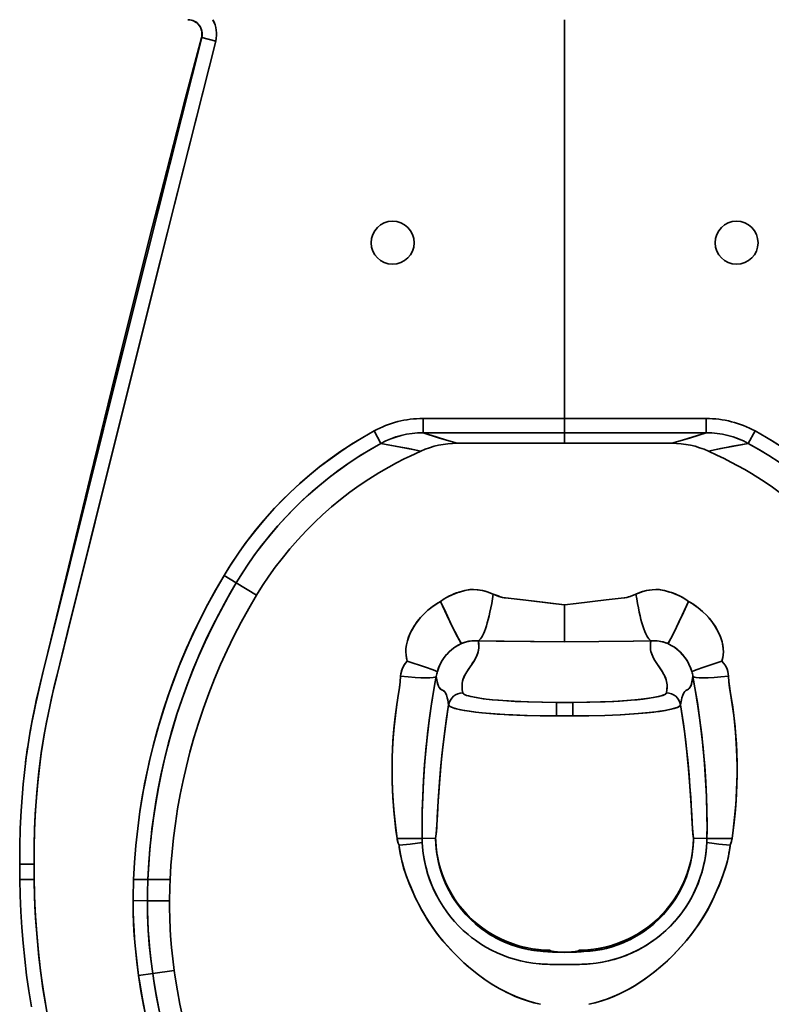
# Model space of a CAD drawing. Extents: x 404 to 1957, y -68 to 2504.
# Tile 2 of 8: x 404 to 667, y 250 to 594. Entities that reach past the tile are written whole.
import ezdxf

# ---------------------------------------------------------------- set-up
doc = ezdxf.new("R2010")
doc.units = 0

msp = doc.modelspace()

# ---------------------------------------------------------------- linework, layer by layer
at = {"color": 7, "lineweight": 35}
for p, q in [((594.5, 593.58), (594.5, 454.45)), ((594.5, 454.45), (594.5, 593.58)), ((594.5, 454.45), (545.1, 454.45)), ((594.5, 454.45), (545.1, 454.45)), ((643.9, 454.45), (594.5, 454.45)), ((594.5, 454.45), (643.9, 454.45)), ((594.5, 449.45), (545.1, 449.45)), ((594.5, 449.45), (545.1, 449.45)), ((594.5, 449.45), (643.9, 449.45)), ((594.5, 449.45), (643.9, 449.45)), ((594.5, 445.8), (557.06, 445.8)), ((631.94, 445.8), (594.5, 445.8))]:
    msp.add_line(p, q, dxfattribs=at)
at = {"color": 7, "lineweight": 35, "ltscale": 0.003043}
msp.add_line((467.82, 587.29), (467.92, 587.35), dxfattribs=at)
at = {"color": 7, "lineweight": 35, "ltscale": 0.125}
for p, q in [((467.92, 587.35), (472.77, 586.12)), ((404.39, 299), (409.39, 299)), ((404.44, 293.58), (409.44, 293.66)), ((404.44, 293.58), (409.44, 293.66))]:
    msp.add_line(p, q, dxfattribs=at)
at = {"color": 7, "lineweight": 35, "ltscale": 0.124999}
msp.add_line((467.92, 587.35), (472.77, 586.12), dxfattribs=at)
at = {"color": 7, "lineweight": 35, "ltscale": 0.124829}
for p, q in [((545.1, 449.45), (545.1, 454.45)), ((545.1, 449.45), (545.1, 454.45)), ((643.9, 449.45), (643.9, 454.45)), ((643.9, 449.45), (643.9, 454.45))]:
    msp.add_line(p, q, dxfattribs=at)
at = {"color": 7, "lineweight": 35, "ltscale": 0.124828}
for p, q in [((594.5, 454.45), (594.5, 449.45)), ((594.5, 449.45), (594.5, 454.45))]:
    msp.add_line(p, q, dxfattribs=at)
at = {"color": 7, "lineweight": 35, "ltscale": 0.124068}
for p, q in [((530.42, 445.74), (528.03, 450.1)), ((658.58, 445.74), (660.97, 450.1)), ((479.93, 397.1), (475.67, 399.65)), ((479.93, 397.1), (475.67, 399.65))]:
    msp.add_line(p, q, dxfattribs=at)
at = {"color": 7, "lineweight": 35, "ltscale": 0.124069}
for p, q in [((530.42, 445.74), (528.03, 450.1)), ((658.58, 445.74), (660.97, 450.1)), ((448.94, 286.21), (443.98, 286.25)), ((448.94, 286.21), (443.98, 286.25))]:
    msp.add_line(p, q, dxfattribs=at)
at = {"color": 7, "lineweight": 35, "ltscale": 0.091228}
msp.add_line((594.5, 445.8), (594.5, 449.45), dxfattribs=at)
msp.add_line((594.5, 445.8), (594.5, 449.45), dxfattribs=at)
at = {"color": 7, "lineweight": 35, "ltscale": 0.207613}
msp.add_line((487.06, 392.84), (479.93, 397.1), dxfattribs=at)
msp.add_line((487.06, 392.84), (479.93, 397.1), dxfattribs=at)
at = {"color": 7, "lineweight": 35, "ltscale": 0.323199}
for p, q in [((594.5, 376.51), (594.5, 389.43)), ((594.5, 389.43), (594.5, 376.51))]:
    msp.add_line(p, q, dxfattribs=at)
at = {"color": 7, "lineweight": 35, "ltscale": 0.03549}
for p, q in [((594.5, 378.12), (594.5, 379.54)), ((594.5, 379.54), (594.5, 378.12))]:
    msp.add_line(p, q, dxfattribs=at)
at = {"color": 7, "lineweight": 35, "ltscale": 0.01329}
for p, q in [((594.5, 376.51), (594.5, 377.04)), ((594.5, 377.04), (594.5, 376.51))]:
    msp.add_line(p, q, dxfattribs=at)
at = {"color": 7, "lineweight": 35, "ltscale": 0.071838}
for p, q in [((594.5, 355.39), (591.63, 355.39)), ((591.63, 355.39), (594.5, 355.39)), ((597.37, 355.39), (594.5, 355.39)), ((594.5, 355.39), (597.37, 355.39)), ((591.63, 350.72), (594.5, 350.72)), ((594.5, 350.72), (591.63, 350.72)), ((594.5, 350.72), (597.37, 350.72)), ((597.37, 350.72), (594.5, 350.72))]:
    msp.add_line(p, q, dxfattribs=at)
at = {"color": 7, "lineweight": 35, "ltscale": 0.11692}
for p, q in [((591.63, 355.39), (591.63, 350.72)), ((591.63, 350.72), (591.63, 355.39)), ((597.37, 355.39), (597.37, 350.72)), ((597.37, 355.39), (597.37, 350.72))]:
    msp.add_line(p, q, dxfattribs=at)
at = {"color": 7, "lineweight": 35, "ltscale": 0.117403}
for p, q in [((549.51, 308.01), (544.82, 307.95)), ((549.51, 308.01), (544.82, 307.95)), ((639.49, 308.01), (644.18, 307.95)), ((639.49, 308.01), (644.18, 307.95))]:
    msp.add_line(p, q, dxfattribs=at)
at = {"color": 7, "lineweight": 35, "ltscale": 0.124985}
msp.add_line((404.39, 299), (409.39, 299), dxfattribs=at)
at = {"color": 7, "lineweight": 35, "ltscale": 0.124166}
for p, q in [((444.14, 293.58), (449.11, 293.58)), ((449.11, 293.58), (444.14, 293.58))]:
    msp.add_line(p, q, dxfattribs=at)
at = {"color": 7, "lineweight": 35, "ltscale": 0.194301}
for p, q in [((449.11, 293.58), (456.88, 293.58)), ((456.88, 293.58), (449.11, 293.58))]:
    msp.add_line(p, q, dxfattribs=at)
at = {"color": 7, "lineweight": 35, "ltscale": 0.19313}
msp.add_line((456.66, 286.15), (448.94, 286.21), dxfattribs=at)
msp.add_line((456.66, 286.15), (448.94, 286.21), dxfattribs=at)
at = {"color": 7, "lineweight": 35, "ltscale": 0.189906}
msp.add_line((458.32, 261.9), (450.8, 260.79), dxfattribs=at)
msp.add_line((458.32, 261.9), (450.8, 260.79), dxfattribs=at)
at = {"color": 7, "lineweight": 35, "ltscale": 0.124112}
msp.add_line((450.8, 260.79), (445.89, 260.07), dxfattribs=at)
msp.add_line((450.8, 260.79), (445.89, 260.07), dxfattribs=at)
at = {"color": 7, "lineweight": 35}
for points in [[(467.92, 587.35), (464.9, 575.4), (448.61, 510.75), (432.37, 445.86), (416.16, 380.68), (413.04, 368.12), (411.96, 363.73), (410.68, 358.28), (409.79, 354.2), (408.75, 349.05), (407.82, 343.89)], [(408.63, 348.41), (409.38, 352.22), (410.18, 356.01), (411.06, 359.95), (411.99, 363.84), (413.95, 371.79), (416.15, 380.65), (433.58, 450.72), (451.05, 520.45), (467.92, 587.35)], [(408.63, 348.39), (409.87, 354.59), (411.24, 360.76), (412.2, 364.8), (414.17, 372.85), (417.19, 385.22), (428.99, 433.83), (437.85, 470.02), (443.81, 494.07), (449.7, 517.52), (455.67, 540.91), (461.7, 564.15), (467.82, 587.29)], [(409.39, 299), (409.44, 305.24), (409.61, 311.48), (409.91, 317.72), (410.35, 323.95), (410.69, 327.65), (411.08, 331.34), (411.53, 334.96), (412.04, 338.57), (412.83, 343.53), (413.73, 348.47), (414.73, 353.4), (415.62, 357.45), (416.61, 361.68), (418.39, 368.91), (420.99, 379.41), (437.25, 444.77), (453.53, 509.84), (472.77, 586.12)], [(409.39, 299), (409.43, 304.81), (409.58, 310.63), (409.84, 316.45), (410.22, 322.25), (410.67, 327.45), (411.24, 332.63), (411.88, 337.52), (412.43, 341.13), (413.04, 344.73), (413.71, 348.36), (414.97, 354.51), (416.46, 361.03), (418.34, 368.73), (421.17, 380.15), (440.33, 457.12), (459.53, 533.7), (472.77, 586.12)], [(528.03, 450.1), (524.1, 447.86), (520.24, 445.5), (516.46, 443), (512.76, 440.39), (509.16, 437.66), (505.64, 434.81), (502.22, 431.84), (498.89, 428.77), (495.67, 425.59), (492.56, 422.31), (489.56, 418.92), (486.66, 415.44), (483.88, 411.87), (481.22, 408.21), (479.3, 405.4), (477.45, 402.55), (475.67, 399.65)], [(528.03, 450.1), (524.07, 447.84), (520.19, 445.46), (516.38, 442.95), (512.66, 440.31), (509.03, 437.56), (505.49, 434.68), (502.05, 431.69), (498.71, 428.59), (495.97, 425.89), (493.31, 423.12), (490.73, 420.27), (488.23, 417.35), (485.81, 414.37), (483.1, 410.81), (480.5, 407.17), (478.03, 403.45), (475.67, 399.65)], [(660.97, 450.1), (664.93, 447.84), (668.81, 445.46), (672.62, 442.95), (676.34, 440.31), (679.97, 437.56), (683.51, 434.68), (686.95, 431.69), (690.29, 428.59), (693.03, 425.89), (695.69, 423.12), (698.27, 420.27), (700.77, 417.35), (703.19, 414.37), (705.9, 410.81), (708.5, 407.17), (710.97, 403.45), (713.33, 399.65)], [(557.06, 445.8), (553.31, 446.9), (549.69, 447.99), (545.1, 449.45)], [(557.06, 445.8), (550.89, 447.63), (545.1, 449.45)], [(631.94, 445.8), (635.69, 446.9), (639.31, 447.99), (643.9, 449.45)], [(643.9, 449.45), (638.11, 447.63), (631.94, 445.8)], [(530.42, 445.74), (526.77, 443.68), (523.2, 441.49), (519.69, 439.2), (516.26, 436.8), (512.91, 434.29), (509.63, 431.68), (506.44, 428.96), (503.34, 426.15), (500.33, 423.24), (497.32, 420.14), (494.42, 416.95), (491.62, 413.67), (488.92, 410.29), (486.34, 406.84), (483.87, 403.3), (481.51, 399.68), (479.93, 397.1)], [(479.93, 397.1), (482.09, 400.59), (484.35, 404), (486.71, 407.34), (489.17, 410.61), (491.73, 413.81), (494.39, 416.92), (496.93, 419.72), (499.54, 422.44), (502.23, 425.09), (504.99, 427.66), (508.35, 430.61), (511.81, 433.43), (515.36, 436.14), (519, 438.73), (522.73, 441.2), (526.53, 443.53), (530.42, 445.74)], [(530.42, 445.74), (537.3, 444.49), (541.56, 443.68), (544.34, 443.07)], [(544.34, 443.07), (540.16, 443.96), (537.31, 444.49), (530.42, 445.74)], [(644.66, 443.07), (648.84, 443.96), (651.69, 444.49), (658.58, 445.74)], [(644.66, 443.07), (647.44, 443.68), (650.26, 444.24), (653.12, 444.74), (658.58, 445.74)], [(658.58, 445.74), (662.52, 443.51), (666.37, 441.13), (670.14, 438.63), (673.82, 436.01), (677.42, 433.25), (680.91, 430.38), (684.31, 427.39), (687.6, 424.29), (690.79, 421.08), (693.86, 417.76), (696.67, 414.52), (699.37, 411.2), (701.96, 407.8), (704.44, 404.31), (706.81, 400.74), (709.07, 397.1)], [(658.58, 445.74), (662.23, 443.68), (665.8, 441.49), (669.31, 439.2), (672.74, 436.8), (676.09, 434.29), (679.37, 431.68), (682.56, 428.96), (685.66, 426.15), (688.67, 423.24), (691.68, 420.14), (694.58, 416.95), (697.38, 413.67), (700.08, 410.29), (702.66, 406.84), (705.13, 403.3), (707.49, 399.68), (709.07, 397.1)], [(544.34, 443.07), (540.58, 441.33), (538.51, 440.32), (535.84, 438.95), (533.2, 437.52), (529.69, 435.48), (526.25, 433.32), (522.88, 431.06), (519.58, 428.69), (516.36, 426.21), (513.22, 423.63), (510.17, 420.94), (507.21, 418.16), (504.34, 415.29), (501.42, 412.17), (498.61, 408.95), (495.91, 405.64), (493.55, 402.55), (491.29, 399.38), (489.13, 396.15), (487.06, 392.84)], [(701.94, 392.84), (699.83, 396.21), (697.62, 399.51), (695.31, 402.74), (692.89, 405.89), (690.38, 408.96), (687.77, 411.96), (685.01, 414.93), (682.15, 417.82), (679.19, 420.61), (676.15, 423.31), (673.02, 425.9), (669.81, 428.39), (666.52, 430.78), (663.16, 433.06), (659.72, 435.23), (657.37, 436.62), (654.98, 437.97), (652.56, 439.26), (650.12, 440.51), (647.64, 441.7), (644.66, 443.07)], [(475.67, 399.65), (472.73, 394.58), (469.93, 389.43), (467.25, 384.21), (464.72, 378.92), (462.32, 373.57), (460.07, 368.16), (457.95, 362.68), (455.98, 357.16), (454.16, 351.58), (452.49, 345.96), (450.96, 340.3), (449.58, 334.6), (448.35, 328.87), (447.27, 323.1), (446.34, 317.31), (445.56, 311.4), (444.93, 305.48), (444.46, 299.53), (444.14, 293.58)], [(475.67, 399.65), (472.81, 394.71), (470.07, 389.71), (467.46, 384.63), (464.99, 379.5), (462.64, 374.3), (460.42, 369.04), (458.34, 363.73), (456.4, 358.37), (454.59, 352.95), (452.93, 347.5), (451.4, 342.02), (450.02, 336.49), (448.94, 331.72), (447.97, 326.93), (447.1, 322.12), (446.34, 317.3), (445.56, 311.39), (444.93, 305.47), (444.46, 299.53), (444.14, 293.58)], [(479.93, 397.1), (477.1, 392.22), (474.4, 387.27), (471.82, 382.25), (469.38, 377.17), (467.06, 372.03), (464.88, 366.83), (462.83, 361.57), (460.92, 356.26), (459.15, 350.9), (457.52, 345.51), (456.03, 340.08), (454.67, 334.61), (453.65, 329.98), (452.72, 325.33), (451.89, 320.67), (451.17, 315.99), (450.54, 311.29), (450.2, 308.35), (449.91, 305.4), (449.65, 302.45), (449.43, 299.49), (449.11, 293.58)], [(449.11, 293.58), (449.39, 298.94), (449.81, 304.3), (450.35, 309.64), (451.02, 314.97), (451.83, 320.28), (452.76, 325.57), (453.83, 330.84), (455.02, 336.08), (456.34, 341.28), (457.79, 346.45), (459.37, 351.59), (461.07, 356.68), (462.89, 361.73), (464.84, 366.73), (466.91, 371.68), (469.1, 376.58), (471.41, 381.42), (473.84, 386.21), (475.8, 389.88), (477.83, 393.51), (479.93, 397.1)], [(487.06, 392.84), (484.3, 388.13), (481.66, 383.35), (479.15, 378.5), (476.76, 373.59), (474.49, 368.62), (472.36, 363.6), (470.36, 358.52), (468.49, 353.39), (466.75, 348.21), (465.15, 342.98), (463.78, 338.09), (462.53, 333.16), (461.4, 328.2), (460.39, 323.22), (459.49, 318.21), (458.72, 313.19), (458.07, 308.15), (457.57, 303.3), (457.17, 298.44), (456.88, 293.58)], [(569.62, 393.2), (568.7, 393.56), (567.78, 393.88), (566.84, 394.15), (565.88, 394.39), (564.32, 394.67), (562.75, 394.83), (562.12, 394.84), (561.84, 394.81), (561.26, 394.72), (560.32, 394.53), (559.37, 394.32), (557.57, 393.82), (555.8, 393.18), (554.94, 392.82), (554.1, 392.41), (553.29, 391.98), (552.51, 391.52), (551.21, 390.63)], [(569.62, 393.2), (568.39, 393.67), (567.15, 394.07), (565.88, 394.39), (564.92, 394.58), (563.95, 394.72), (562.66, 394.84), (561.39, 394.74), (560.3, 394.53), (559.67, 394.39), (557.79, 393.89), (556.83, 393.57), (555.89, 393.22), (555.03, 392.85), (554.18, 392.45), (553.34, 392.01), (552.52, 391.52), (551.21, 390.63)], [(594.5, 389.43), (584.04, 390.66), (578.86, 391.28), (573.86, 391.87), (573.44, 391.91), (572.97, 391.96), (572.33, 392.12), (571.98, 392.25), (571.29, 392.52), (569.62, 393.2)], [(569.62, 393.2), (571.61, 392.4), (572.03, 392.23), (572.46, 392.08), (572.85, 391.98), (573.59, 391.9), (573.74, 391.88), (580.04, 391.14), (590.45, 389.9), (594.5, 389.43)], [(619.38, 393.2), (617.39, 392.4), (616.97, 392.23), (616.54, 392.08), (616.15, 391.98), (615.41, 391.9), (615.26, 391.88), (608.96, 391.14), (598.55, 389.9), (594.5, 389.43)], [(619.38, 393.2), (617.39, 392.4), (616.83, 392.18), (616.24, 392), (615.56, 391.91), (615.27, 391.88), (609, 391.15), (598.59, 389.91), (594.5, 389.43)], [(619.38, 393.2), (620.61, 393.67), (621.85, 394.07), (623.12, 394.39), (624.08, 394.58), (625.05, 394.72), (626.34, 394.84), (627.61, 394.74), (628.7, 394.53), (629.33, 394.39), (631.21, 393.89), (632.17, 393.57), (633.11, 393.22), (633.97, 392.85), (634.82, 392.45), (635.66, 392.01), (636.48, 391.52), (637.79, 390.63)], [(637.79, 390.63), (636.78, 391.33), (635.72, 391.97), (634.61, 392.56), (633.74, 392.96), (632.86, 393.32), (631.82, 393.69), (630.75, 394.02), (629.68, 394.3), (628.6, 394.55), (627.82, 394.7), (627.33, 394.79), (626.89, 394.84), (626.29, 394.83), (625.07, 394.72), (623.86, 394.54), (622.66, 394.28), (621.71, 394.03), (620.78, 393.73), (619.38, 393.2)], [(551.21, 390.63), (549.67, 389.69), (548.2, 388.65), (546.8, 387.52), (545.48, 386.29), (544.25, 384.98), (543.11, 383.58), (542.2, 382.3), (541.38, 380.96), (540.67, 379.57), (540.06, 378.12), (539.64, 376.84), (539.33, 375.52), (539.14, 374.18), (539.09, 373.01), (539.17, 371.83), (539.35, 370.74), (539.59, 369.84)], [(551.21, 390.63), (549.8, 389.78), (548.45, 388.84), (547.16, 387.82), (546.11, 386.89), (545.11, 385.91), (544.16, 384.88), (543.13, 383.61), (542.18, 382.27), (541.33, 380.87), (540.67, 379.58), (540.1, 378.24), (539.64, 376.86), (539.31, 375.44), (539.15, 374.25), (539.09, 373.04), (539.17, 371.83), (539.29, 371.06), (539.59, 369.84)], [(558.49, 375.9), (558.26, 376.24), (557.47, 377.64), (556.19, 380.13), (554.71, 383.17), (553.03, 386.71), (551.21, 390.63)], [(558.49, 375.9), (558.28, 376.2), (557.7, 377.21), (556.69, 379.13), (555.43, 381.68), (553.45, 385.83), (551.21, 390.63)], [(630.51, 375.9), (630.72, 376.2), (631.3, 377.21), (632.31, 379.13), (633.57, 381.68), (635.55, 385.83), (637.79, 390.63)], [(630.51, 375.9), (630.74, 376.24), (631.53, 377.64), (632.81, 380.13), (634.29, 383.17), (635.97, 386.71), (637.79, 390.63)], [(637.79, 390.63), (639.2, 389.78), (640.55, 388.84), (641.84, 387.82), (642.89, 386.89), (643.89, 385.91), (644.84, 384.88), (645.87, 383.61), (646.82, 382.27), (647.67, 380.87), (648.33, 379.58), (648.9, 378.24), (649.36, 376.86), (649.69, 375.44), (649.85, 374.25), (649.91, 373.04), (649.83, 371.83), (649.71, 371.06), (649.41, 369.84)], [(649.41, 369.84), (649.52, 370.23), (649.72, 371.1), (649.85, 371.97), (649.91, 373), (649.87, 374.03), (649.76, 375.05), (649.62, 375.8), (649.44, 376.53), (648.99, 377.98), (648.43, 379.37), (647.75, 380.72), (646.99, 382.01), (646.1, 383.3), (645.14, 384.52), (644.1, 385.69), (642.66, 387.1), (641.13, 388.4), (639.5, 389.58), (638.66, 390.12), (637.79, 390.63)], [(550.11, 366.16), (550.55, 367.44), (551.12, 368.73), (551.79, 369.96), (552.53, 371.07), (553.36, 372.09), (554.24, 373.02), (555.2, 373.87), (556.22, 374.63), (557.32, 375.31), (558.49, 375.9)], [(558.49, 375.9), (557.3, 375.3), (556.19, 374.61), (555.17, 373.84), (554.22, 373), (553.34, 372.07), (552.53, 371.05), (551.79, 369.96), (551.13, 368.76), (550.6, 367.58), (550.11, 366.16)], [(558.49, 375.9), (559.13, 376.17), (559.83, 376.41), (561.06, 376.71), (562.12, 376.85), (563.24, 376.91), (564.41, 376.88)], [(564.41, 376.88), (563.7, 376.91), (562.97, 376.91), (561.55, 376.78), (561, 376.7), (559.9, 376.43), (558.88, 376.07), (558.49, 375.9)], [(558.99, 358.74), (558.82, 359.75), (558.76, 360.25), (558.72, 361.01), (558.74, 361.58), (558.8, 362.15), (558.92, 362.8), (559.17, 363.65), (559.52, 364.5), (560.01, 365.43), (560.38, 366.06), (561.2, 367.31), (561.87, 368.29), (562.53, 369.27), (563.14, 370.25), (563.55, 370.99), (563.89, 371.72), (564.14, 372.37), (564.34, 373.02), (564.47, 373.66), (564.55, 374.3), (564.58, 375.16), (564.55, 375.73), (564.41, 376.88)], [(558.99, 358.74), (558.82, 359.74), (558.76, 360.25), (558.72, 361), (558.74, 361.57), (558.8, 362.14), (558.9, 362.69), (559.04, 363.23), (559.22, 363.78), (559.45, 364.33), (559.83, 365.1), (560.59, 366.39), (561.28, 367.43), (562.34, 368.97), (563.02, 370.05), (563.33, 370.59), (563.75, 371.39), (563.99, 371.97), (564.2, 372.55), (564.36, 373.12), (564.48, 373.7), (564.55, 374.28), (564.58, 374.85), (564.52, 376.01), (564.41, 376.88)], [(564.41, 376.88), (573.47, 376.77), (594.5, 376.51)], [(564.41, 376.88), (570.6, 376.8), (594.5, 376.51)], [(594.5, 376.51), (618.57, 376.8), (624.59, 376.88)], [(624.59, 376.88), (618.4, 376.8), (594.5, 376.51)], [(630.01, 358.74), (630.18, 359.74), (630.24, 360.25), (630.28, 361), (630.26, 361.57), (630.2, 362.14), (630.1, 362.69), (629.96, 363.23), (629.78, 363.78), (629.55, 364.33), (629.17, 365.1), (628.41, 366.39), (627.72, 367.43), (626.66, 368.97), (625.98, 370.05), (625.67, 370.59), (625.25, 371.39), (625.01, 371.97), (624.8, 372.55), (624.64, 373.12), (624.52, 373.7), (624.45, 374.28), (624.42, 374.85), (624.48, 376.01), (624.59, 376.88)], [(624.59, 376.88), (624.46, 375.79), (624.42, 375.24), (624.44, 374.42), (624.5, 373.81), (624.62, 373.2), (624.89, 372.28), (625.27, 371.36), (625.69, 370.55), (626, 370.02), (626.68, 368.94), (627.64, 367.54), (628.57, 366.13), (629.06, 365.31), (629.48, 364.49), (629.73, 363.9), (629.93, 363.32), (630.11, 362.67), (630.22, 362.02), (630.27, 361.48), (630.28, 360.93), (630.23, 360.2), (630.17, 359.71), (630.01, 358.74)], [(624.59, 376.88), (625.67, 376.91), (626.77, 376.86), (628.03, 376.69), (628.88, 376.49), (629.71, 376.23), (630.51, 375.9)], [(624.59, 376.88), (625.3, 376.91), (626.03, 376.91), (627.45, 376.78), (628, 376.7), (629.1, 376.43), (630.12, 376.07), (630.51, 375.9)], [(630.51, 375.9), (631.69, 375.3), (632.8, 374.61), (633.84, 373.83), (634.79, 372.98), (635.67, 372.05), (636.48, 371.05), (637.22, 369.94), (637.87, 368.75), (638.44, 367.47), (638.89, 366.16)], [(630.51, 375.9), (631.7, 375.3), (632.81, 374.61), (633.83, 373.84), (634.78, 373), (635.66, 372.07), (636.47, 371.05), (637.21, 369.96), (637.87, 368.76), (638.4, 367.58), (638.89, 366.16)], [(539.59, 369.84), (538.98, 369.09), (538.44, 368.27), (537.98, 367.37), (537.63, 366.4), (537.41, 365.49), (537.29, 364.56)], [(539.59, 369.84), (538.89, 368.97), (538.3, 368.02), (537.82, 366.98), (537.57, 366.2), (537.39, 365.39), (537.29, 364.56)], [(550.11, 366.16), (549.98, 366.23), (549.46, 366.46), (548.6, 366.79), (545.97, 367.71), (539.59, 369.84)], [(550.11, 366.16), (549.98, 366.23), (549.46, 366.46), (548.6, 366.79), (545.97, 367.71), (539.59, 369.84)], [(638.89, 366.16), (639.02, 366.23), (639.54, 366.46), (640.4, 366.79), (643.03, 367.71), (649.41, 369.84)], [(638.89, 366.16), (639.02, 366.23), (639.54, 366.46), (640.4, 366.79), (643.03, 367.71), (649.41, 369.84)], [(651.71, 364.56), (651.61, 365.38), (651.44, 366.18), (651.19, 366.94), (650.96, 367.5), (650.7, 368.03), (650.09, 369.01), (649.41, 369.84)], [(649.41, 369.84), (650.11, 368.97), (650.7, 368.02), (651.18, 366.98), (651.43, 366.2), (651.61, 365.39), (651.71, 364.56)], [(537.29, 364.56), (537.15, 362.55), (536.8, 359.74), (536.57, 358.45), (535.96, 354.61), (535.4, 350.39), (534.96, 346.16), (534.63, 341.93), (534.47, 339.02), (534.37, 336.12), (534.31, 332.28), (534.35, 328.48), (534.48, 324.72), (534.69, 321.03), (534.96, 317.59), (535.17, 315.32), (535.67, 310.87), (536.05, 307.93)], [(536.05, 307.93), (535.47, 312.57), (535.03, 316.76), (534.8, 319.42), (534.62, 322.11), (534.47, 324.87), (534.37, 327.65), (534.32, 330.47), (534.32, 333.31), (534.37, 336.18), (534.47, 339.07), (534.7, 342.98), (535.03, 346.9), (535.45, 350.81), (535.98, 354.72), (536.59, 358.55), (536.92, 360.53), (537.14, 362.54), (537.29, 364.56)], [(544.82, 307.95), (544.79, 310.89), (544.84, 317), (544.99, 322.3), (545.25, 327.75), (545.62, 333.32), (546.11, 339), (546.65, 344.06), (547.27, 349.13), (548.22, 355.71), (549.27, 361.96), (549.73, 364.49)], [(544.82, 307.95), (544.8, 312.98), (544.85, 317.51), (545.01, 322.82), (545.28, 328.29), (545.66, 333.87), (546.17, 339.56), (546.68, 344.38), (547.28, 349.21), (547.97, 354.05), (548.43, 357.02), (549.37, 362.56), (549.73, 364.49)], [(554.05, 354.54), (553.74, 356.24), (553.57, 356.99), (553.29, 357.94), (552.95, 358.68), (552.58, 359.18), (552.17, 359.5), (551.59, 359.84), (551.25, 360.07), (551.08, 360.21), (550.79, 360.56), (550.52, 361.05), (550.35, 361.46), (550.2, 361.94), (549.92, 363.25), (549.73, 364.49)], [(549.73, 364.49), (549.93, 363.15), (550.05, 362.56), (550.25, 361.77), (550.42, 361.28), (550.6, 360.87), (550.8, 360.55), (551, 360.3), (551.28, 360.04), (551.48, 359.9), (551.88, 359.68), (552.33, 359.39), (552.54, 359.21), (552.85, 358.84), (553.07, 358.46), (553.27, 358), (553.56, 357.04), (553.73, 356.27), (554.05, 354.54)], [(634.95, 354.54), (635.26, 356.24), (635.43, 356.99), (635.71, 357.94), (636.05, 358.68), (636.42, 359.18), (636.83, 359.5), (637.32, 359.78), (637.75, 360.06), (637.96, 360.25), (638.25, 360.62), (638.51, 361.11), (638.74, 361.74), (638.94, 362.53), (639.06, 363.13), (639.27, 364.49)], [(634.95, 354.54), (635.26, 356.24), (635.43, 356.99), (635.71, 357.94), (636.05, 358.68), (636.42, 359.18), (636.83, 359.5), (637.41, 359.84), (637.75, 360.07), (637.92, 360.21), (638.21, 360.56), (638.48, 361.05), (638.65, 361.46), (638.8, 361.94), (639.08, 363.25), (639.27, 364.49)], [(639.27, 364.49), (639.76, 361.78), (640.83, 355.38), (641.72, 349.21), (642.35, 344.09), (642.89, 338.98), (643.38, 333.26), (643.76, 327.63), (644.01, 322.12), (644.16, 316.74), (644.21, 310.66), (644.18, 307.95)], [(644.18, 307.95), (644.2, 312.98), (644.15, 317.51), (643.99, 322.82), (643.72, 328.29), (643.34, 333.87), (642.83, 339.56), (642.32, 344.38), (641.72, 349.21), (641.03, 354.05), (640.57, 357.02), (639.63, 362.56), (639.27, 364.49)], [(652.95, 307.93), (653.53, 312.57), (653.97, 316.76), (654.2, 319.42), (654.38, 322.11), (654.53, 324.87), (654.63, 327.65), (654.68, 330.47), (654.68, 333.31), (654.63, 336.18), (654.53, 339.07), (654.3, 342.98), (653.97, 346.9), (653.55, 350.81), (653.02, 354.72), (652.41, 358.55), (652.08, 360.53), (651.86, 362.54), (651.71, 364.56)], [(652.95, 307.93), (653.33, 310.84), (653.82, 315.27), (654.04, 317.53), (654.31, 320.96), (654.47, 323.71), (654.59, 326.48), (654.68, 330.24), (654.67, 334.04), (654.58, 337.87), (654.44, 340.78), (654.25, 343.68), (653.94, 347.29), (653.54, 350.89), (653.05, 354.5), (652.78, 356.36), (652.27, 359.32), (652.01, 361.02), (651.84, 362.72), (651.71, 364.56)], [(591.63, 355.39), (586.54, 355.44), (581.6, 355.56), (576.88, 355.77), (572.92, 356.02), (569.31, 356.32), (566.12, 356.69), (563.71, 357.05), (561.76, 357.44), (560.97, 357.64), (560.31, 357.85), (559.61, 358.15), (559.35, 358.3), (559.17, 358.45), (559.04, 358.59), (558.99, 358.74)], [(591.63, 355.39), (586.75, 355.43), (581.95, 355.55), (577.27, 355.75), (574.3, 355.92), (571.42, 356.13), (569.21, 356.33), (567.12, 356.56), (564.93, 356.85), (563, 357.18), (561.88, 357.41), (560.91, 357.66), (560.28, 357.86), (559.77, 358.07), (559.34, 358.3), (559.08, 358.54), (558.99, 358.74)], [(597.37, 355.39), (602.25, 355.43), (607.05, 355.55), (611.73, 355.75), (614.7, 355.92), (617.58, 356.13), (619.79, 356.33), (621.88, 356.56), (624.07, 356.85), (626, 357.18), (627.12, 357.41), (628.09, 357.66), (628.72, 357.86), (629.23, 358.07), (629.66, 358.3), (629.92, 358.54), (630.01, 358.74)], [(630.01, 358.74), (629.96, 358.6), (629.85, 358.46), (629.68, 358.32), (629.44, 358.17), (628.8, 357.89), (628.16, 357.68), (627.39, 357.48), (625.49, 357.08), (623.12, 356.72), (621.18, 356.48), (619.05, 356.26), (616.46, 356.04), (613.69, 355.86), (608.62, 355.61), (603.26, 355.45), (597.37, 355.39)], [(549.51, 308.01), (549.6, 308.61), (549.7, 309.5), (549.83, 311.18), (550.12, 316.01), (550.42, 321.16), (550.88, 327.68), (551.26, 332.16), (551.71, 336.82), (552.24, 341.59), (553.05, 347.93), (554.05, 354.54)], [(554.05, 354.54), (553.34, 349.95), (552.72, 345.45), (552.04, 339.9), (551.47, 334.45), (550.96, 328.67), (550.61, 323.96), (550.41, 320.94), (550.08, 315.39), (549.87, 311.77), (549.77, 310.32), (549.62, 308.73), (549.51, 308.01)], [(554.05, 354.54), (554.12, 354.37), (554.26, 354.19), (554.49, 354.01), (554.79, 353.83), (555.65, 353.48), (556.8, 353.14), (558.22, 352.81), (559.71, 352.54), (561.35, 352.29), (563.5, 352.01), (565.8, 351.76), (568.34, 351.53), (570.98, 351.34), (576.47, 351.03), (581.43, 350.85), (586.49, 350.74), (591.63, 350.72)], [(591.63, 350.72), (586.01, 350.75), (580.47, 350.87), (575.05, 351.09), (570.24, 351.39), (565.65, 351.78), (563.37, 352.03), (561.24, 352.3), (559.47, 352.58), (557.89, 352.88), (556.26, 353.28), (555.6, 353.5), (555.04, 353.71), (554.61, 353.93), (554.3, 354.15), (554.13, 354.35), (554.05, 354.54)], [(597.37, 350.72), (603, 350.75), (608.53, 350.87), (613.93, 351.09), (617.08, 351.27), (620.14, 351.49), (622.69, 351.71), (625.12, 351.97), (627.56, 352.28), (629.76, 352.62), (631.71, 353.02), (632.54, 353.23), (633.26, 353.45), (633.86, 353.67), (634.33, 353.9), (634.6, 354.07), (634.8, 354.25), (634.9, 354.4), (634.95, 354.54)], [(597.37, 350.72), (602.99, 350.75), (608.53, 350.87), (613.95, 351.09), (618.76, 351.39), (623.35, 351.78), (625.63, 352.03), (627.76, 352.3), (629.53, 352.58), (631.11, 352.88), (632.74, 353.28), (633.4, 353.5), (633.96, 353.71), (634.39, 353.93), (634.7, 354.15), (634.87, 354.35), (634.95, 354.54)], [(639.49, 308.01), (639.35, 309.03), (639.25, 310.08), (639.06, 313.01), (638.81, 317.29), (638.51, 322.22), (638.24, 326.05), (637.93, 330.01), (637.45, 335.28), (636.92, 340.26), (636.3, 345.34), (635.67, 349.89), (634.95, 354.54)], [(639.49, 308.01), (639.4, 308.61), (639.3, 309.5), (639.17, 311.18), (638.88, 316.01), (638.58, 321.16), (638.12, 327.68), (637.74, 332.16), (637.29, 336.82), (636.76, 341.59), (635.95, 347.93), (634.95, 354.54)], [(408.63, 348.41), (408.07, 345.35), (407.55, 342.28), (407.08, 339.2), (406.64, 336.12), (406.25, 333.04), (405.9, 329.95), (405.59, 326.86), (405.32, 323.76), (404.89, 317.56), (404.6, 311.36), (404.43, 305.17), (404.39, 299)], [(544.82, 307.95), (544.13, 307.97), (540.28, 307.96), (536.05, 307.93)], [(544.82, 307.95), (544.28, 307.97), (541.39, 307.97), (536.05, 307.93)], [(536.05, 307.93), (536.11, 307.54), (536.37, 306.54), (536.73, 305.59)], [(536.73, 305.59), (536.47, 306.24), (536.27, 306.87), (536.11, 307.53), (536.05, 307.93)], [(544.85, 306.62), (544.7, 306.55), (544.02, 306.38), (543.16, 306.25), (540.66, 305.95), (536.73, 305.59)], [(544.85, 306.62), (544.7, 306.55), (544.03, 306.38), (543.16, 306.25), (540.66, 305.95), (536.73, 305.59)], [(585.61, 264.18), (583.44, 264.42), (581.29, 264.76), (579.16, 265.21), (577.05, 265.77), (574.98, 266.42), (572.93, 267.18), (570.92, 268.04), (568.95, 268.99), (567.04, 270.04), (565.18, 271.18), (563.37, 272.42), (562.06, 273.39), (560.8, 274.42), (559.16, 275.85), (557.59, 277.37), (556.1, 278.97), (554.69, 280.63), (553.36, 282.36), (552.12, 284.16), (550.96, 286.03), (549.9, 287.93), (549.41, 288.91), (548.29, 291.34), (547.75, 292.71), (547.27, 294), (546.84, 295.31), (546.38, 296.87), (545.98, 298.45), (545.54, 300.57), (545.2, 302.72), (544.97, 304.86), (544.85, 306.62)], [(585.61, 264.18), (583.44, 264.42), (581.29, 264.76), (579.16, 265.21), (577.06, 265.77), (574.98, 266.42), (572.93, 267.18), (570.92, 268.04), (568.95, 268.99), (567.04, 270.04), (565.18, 271.18), (563.37, 272.42), (562.07, 273.39), (560.8, 274.42), (559.16, 275.85), (557.59, 277.38), (556.1, 278.97), (554.69, 280.63), (553.36, 282.37), (552.11, 284.17), (550.96, 286.02), (549.9, 287.93), (548.93, 289.89), (547.94, 292.21), (547.14, 294.38), (546.61, 296.08), (545.99, 298.44), (545.59, 300.28), (545.2, 302.71), (544.97, 304.84), (544.85, 306.62)], [(587.83, 268.45), (587.21, 268.48), (584.86, 268.69), (583.81, 268.83), (581.77, 269.18), (579.75, 269.64), (577.76, 270.19), (575.81, 270.85), (573.9, 271.61), (572.03, 272.46), (570.65, 273.17), (569.31, 273.92), (567.3, 275.18), (565.38, 276.55), (563.54, 278.03), (561.8, 279.62), (560.14, 281.3), (558.59, 283.09), (557.14, 284.97), (555.97, 286.67), (554.89, 288.44), (553.9, 290.27), (552.85, 292.49), (551.93, 294.78), (551.15, 297.14), (550.52, 299.56), (550.04, 302.02), (549.85, 303.27), (549.71, 304.52), (549.6, 305.79), (549.54, 307.06), (549.51, 308.01)], [(549.51, 308.01), (549.6, 305.95), (549.8, 303.91), (550.09, 301.94), (550.48, 300.01), (550.96, 298.12), (551.69, 295.78), (552.56, 293.51), (553.55, 291.32), (554.67, 289.22), (555.9, 287.19), (557.31, 285.17), (558.83, 283.24), (560.46, 281.42), (562.19, 279.71), (564.03, 278.11), (565.95, 276.62), (567.96, 275.25), (570.06, 274), (571.88, 273.04), (573.76, 272.18), (575.69, 271.41), (577.67, 270.74), (579.69, 270.17), (581.68, 269.72), (583.72, 269.36), (585.78, 269.11), (587.87, 268.96), (589.48, 268.92)], [(549.51, 308.01), (549.62, 305.71), (549.86, 303.42), (550.24, 301.14), (550.75, 298.89), (551.39, 296.67), (552.16, 294.5), (553.06, 292.37), (554.08, 290.3), (555.22, 288.28), (556.48, 286.33), (557.85, 284.45), (559.33, 282.66), (560.91, 280.96), (562.59, 279.35), (564.36, 277.84), (566.21, 276.43), (568.15, 275.13), (570.16, 273.94), (572.23, 272.88), (574.37, 271.93), (576.55, 271.11), (578.79, 270.41), (581.05, 269.85), (583.35, 269.42), (585.38, 269.15), (587.43, 268.98), (589.48, 268.92)], [(549.51, 308.01), (549.53, 307.16), (549.68, 304.84), (549.96, 302.54), (550.37, 300.25), (550.91, 298), (551.58, 295.77), (552.38, 293.6), (553.31, 291.47), (554.35, 289.4), (555.52, 287.39), (556.85, 285.38), (558.3, 283.45), (559.86, 281.61), (561.54, 279.87), (563.31, 278.23), (565.18, 276.7), (566.85, 275.48), (568.59, 274.36), (570.37, 273.32), (572.22, 272.37), (574.1, 271.52), (576.27, 270.69), (578.49, 269.98), (580.74, 269.4), (583.02, 268.95), (585.06, 268.67), (587.08, 268.49), (587.83, 268.45)], [(599.52, 268.92), (600.81, 268.95), (602.1, 269.01), (603.38, 269.12), (604.65, 269.27), (606.93, 269.64), (609.16, 270.13), (611.35, 270.75), (613.49, 271.48), (615.64, 272.36), (617.73, 273.35), (619.76, 274.46), (621.71, 275.68), (623.51, 276.96), (625.24, 278.33), (626.9, 279.79), (628.47, 281.35), (629.96, 283), (631.36, 284.73), (632.67, 286.55), (633.93, 288.53), (635.08, 290.59), (636.11, 292.74), (637.02, 294.97), (637.79, 297.27), (638.43, 299.64), (638.85, 301.61), (639.16, 303.62), (639.38, 305.66), (639.49, 308.01)], [(639.49, 308.01), (639.38, 305.71), (639.14, 303.42), (638.76, 301.14), (638.25, 298.89), (637.61, 296.67), (636.84, 294.5), (635.94, 292.37), (634.92, 290.3), (633.78, 288.28), (632.52, 286.33), (631.15, 284.45), (629.67, 282.66), (628.09, 280.96), (626.41, 279.35), (624.64, 277.84), (622.79, 276.43), (620.85, 275.13), (618.84, 273.94), (616.77, 272.88), (614.63, 271.93), (612.45, 271.11), (610.21, 270.41), (607.95, 269.85), (605.65, 269.42), (603.62, 269.15), (601.57, 268.98), (599.52, 268.92)], [(601.17, 268.45), (603.39, 268.61), (605.32, 268.85), (607.53, 269.24), (609.73, 269.76), (611.71, 270.34), (613.67, 271.03), (615.58, 271.82), (617.45, 272.7), (619.27, 273.68), (621.39, 274.98), (623.42, 276.4), (625.36, 277.95), (627.2, 279.61), (628.94, 281.39), (630.44, 283.13), (631.84, 284.95), (633.14, 286.85), (634.33, 288.82), (635.4, 290.85), (636.35, 292.94), (637.18, 295.09), (637.89, 297.28), (638.47, 299.5), (638.86, 301.42), (639.16, 303.35), (639.36, 305.29), (639.47, 307.24), (639.49, 308.01)], [(639.49, 308.01), (639.47, 307.2), (639.37, 305.35), (639.18, 303.5), (638.91, 301.69), (638.41, 299.25), (637.77, 296.87), (636.98, 294.55), (636.07, 292.29), (635.02, 290.1), (634.03, 288.29), (632.95, 286.55), (631.78, 284.86), (630.42, 283.1), (628.97, 281.43), (627.44, 279.84), (625.82, 278.34), (624.12, 276.93), (622.34, 275.62), (620.49, 274.4), (618.7, 273.36), (616.86, 272.41), (614.98, 271.56), (613.05, 270.8), (611.08, 270.15), (609.09, 269.59), (607.07, 269.15), (605.02, 268.8), (602.98, 268.57), (601.17, 268.45)], [(644.15, 306.62), (644.03, 304.81), (643.75, 302.35), (643.52, 300.9), (643.22, 299.35), (642.87, 297.83), (642.45, 296.27), (641.97, 294.73), (641.14, 292.42), (640.69, 291.31), (640.11, 289.99), (639.49, 288.7), (638.74, 287.27), (637.94, 285.86), (636.98, 284.32), (635.97, 282.82), (634.89, 281.36), (633.87, 280.09), (632.81, 278.86), (631.57, 277.54), (630.27, 276.26), (628.93, 275.04), (627.69, 273.99), (626.41, 272.99), (624.63, 271.72), (623.26, 270.83), (621.87, 269.99), (619.95, 268.94), (617.98, 267.99), (615.97, 267.14), (613.93, 266.39), (611.85, 265.74), (609.74, 265.19), (607.64, 264.75), (605.52, 264.41), (603.39, 264.18)], [(603.39, 264.18), (605.56, 264.42), (607.71, 264.76), (609.84, 265.21), (611.94, 265.77), (614.02, 266.42), (616.07, 267.18), (618.08, 268.04), (620.05, 268.99), (621.96, 270.04), (623.82, 271.18), (625.63, 272.42), (626.93, 273.39), (628.2, 274.42), (629.84, 275.85), (631.41, 277.38), (632.9, 278.97), (634.31, 280.63), (635.64, 282.37), (636.89, 284.17), (638.04, 286.02), (639.1, 287.93), (640.07, 289.89), (641.06, 292.21), (641.86, 294.38), (642.39, 296.08), (643.01, 298.44), (643.41, 300.28), (643.8, 302.71), (644.03, 304.84), (644.15, 306.62)], [(644.15, 306.62), (644.3, 306.55), (644.97, 306.38), (645.84, 306.25), (648.34, 305.95), (652.27, 305.59)], [(644.15, 306.62), (644.3, 306.55), (644.98, 306.38), (645.84, 306.25), (648.34, 305.95), (652.27, 305.59)], [(644.18, 307.95), (644.72, 307.97), (647.61, 307.97), (652.95, 307.93)], [(644.18, 307.95), (644.87, 307.97), (648.72, 307.96), (652.95, 307.93)], [(652.27, 305.59), (652.53, 306.24), (652.73, 306.87), (652.89, 307.53), (652.95, 307.93)], [(652.27, 305.59), (652.63, 306.53), (652.89, 307.54), (652.95, 307.93)], [(536.73, 305.59), (536.75, 305.45), (536.82, 304.82), (537.27, 302.14), (537.79, 299.79), (538.4, 297.57), (538.89, 296.08), (539.4, 294.62), (540.03, 292.96), (540.83, 291.02), (541.66, 289.11), (541.92, 288.55), (542.18, 287.87), (542.3, 287.6), (543.03, 286.07), (544.22, 283.77), (545.25, 281.93), (546.84, 279.32), (548.54, 276.79), (550.33, 274.36), (552.23, 272), (553.59, 270.42), (555.74, 268.11), (557.98, 265.89), (559.02, 264.92), (560.56, 263.55), (562.7, 261.75), (564.48, 260.36), (566.7, 258.75), (569.17, 257.11), (571.73, 255.58), (573.05, 254.86), (574.39, 254.18), (576.22, 253.32), (578.09, 252.53), (579.99, 251.81), (581.98, 251.15), (584.01, 250.57), (586.07, 250.07)], [(586.07, 250.07), (583.82, 250.62), (581.61, 251.26), (579.43, 252.01), (577.3, 252.85), (575.37, 253.71), (573.48, 254.64), (571.63, 255.64), (570.27, 256.43), (568.94, 257.25), (566.35, 258.99), (564.03, 260.7), (561.73, 262.56), (559.39, 264.58), (558.62, 265.28), (556.51, 267.32), (555.06, 268.81), (553.66, 270.34), (551.82, 272.49), (550.53, 274.11), (549.28, 275.77), (547.69, 278.03), (546.19, 280.36), (544.8, 282.71), (543.52, 285.09), (542.27, 287.67), (541.46, 289.55), (540.32, 292.25), (539.14, 295.36), (538.35, 297.73), (537.7, 300.16), (537.21, 302.43), (536.78, 305.17), (536.73, 305.59)], [(602.93, 250.07), (605.18, 250.62), (607.39, 251.26), (609.57, 252.01), (611.7, 252.85), (613.63, 253.71), (615.52, 254.64), (617.37, 255.64), (618.73, 256.43), (620.06, 257.25), (622.65, 258.99), (624.97, 260.7), (627.27, 262.56), (629.61, 264.58), (630.38, 265.28), (632.49, 267.32), (633.94, 268.81), (635.34, 270.34), (637.18, 272.49), (638.47, 274.11), (639.72, 275.77), (641.31, 278.03), (642.81, 280.36), (644.2, 282.71), (645.48, 285.09), (646.73, 287.67), (647.54, 289.55), (648.68, 292.25), (649.86, 295.36), (650.65, 297.73), (651.3, 300.16), (651.79, 302.43), (652.22, 305.17), (652.27, 305.59)], [(602.93, 250.07), (605.07, 250.59), (607.18, 251.2), (609.24, 251.89), (611.27, 252.67), (612.59, 253.23), (613.9, 253.83), (616.44, 255.12), (618.91, 256.53), (621.26, 258.03), (623.52, 259.62), (625.82, 261.37), (628.1, 263.26), (630.19, 265.1), (632.26, 267.09), (633.7, 268.56), (635.09, 270.07), (636.95, 272.21), (638.87, 274.63), (640.69, 277.13), (642.41, 279.72), (644.02, 282.4), (645.32, 284.78), (646.72, 287.65), (647.42, 289.3), (648.15, 290.96), (648.84, 292.64), (649.99, 295.74), (650.56, 297.45), (651.06, 299.2), (651.63, 301.66), (651.85, 302.76), (652.04, 303.88), (652.25, 305.43), (652.27, 305.59)], [(404.44, 293.58), (404.58, 288.02), (404.81, 282.47), (405.14, 276.91), (405.58, 271.36), (406.13, 265.8), (406.79, 260.26), (407.56, 254.74), (408.46, 249.23)], [(414.35, 244.86), (413.36, 250.24), (412.48, 255.64), (411.72, 261.05), (411.08, 266.48), (410.55, 271.93), (410.22, 276.02), (409.94, 280.18), (409.72, 284.48), (409.55, 288.79), (409.44, 293.66)], [(414.25, 245.36), (413.34, 250.34), (412.53, 255.34), (412.06, 258.53), (411.64, 261.73), (411.25, 265), (410.89, 268.28), (410.31, 274.78), (409.91, 280.86), (409.61, 287.26), (409.44, 293.66)], [(443.98, 286.25), (444, 282.2), (444.14, 278.16), (444.37, 274.13), (444.76, 269.42), (445.27, 264.73), (445.89, 260.07)], [(443.98, 286.25), (443.99, 282.71), (444.09, 279.18), (444.27, 275.67), (444.45, 273.04), (444.67, 270.42), (445.21, 265.23), (445.89, 260.07)], [(448.94, 286.21), (448.94, 283.66), (448.99, 281.11), (449.09, 278.54), (449.22, 275.98), (449.61, 270.89), (450.14, 265.83), (450.8, 260.79)], [(448.94, 286.21), (448.96, 282.76), (449.06, 279.32), (449.23, 275.89), (449.41, 273.34), (449.78, 269.14), (450.25, 264.95), (450.8, 260.79)], [(456.66, 286.15), (456.66, 283.71), (456.73, 280.06), (456.89, 276.4), (457.04, 273.98), (457.38, 269.94), (457.8, 265.92), (458.32, 261.9)], [(589.58, 268.63), (589.56, 268.64), (589.52, 268.67), (589.5, 268.73), (589.48, 268.92)], [(589.48, 268.92), (589.48, 268.8), (589.52, 268.69), (589.55, 268.65), (589.57, 268.63), (589.58, 268.63)], [(599.42, 268.63), (599.44, 268.64), (599.46, 268.65), (599.49, 268.7), (599.51, 268.8), (599.52, 268.92)], [(599.52, 268.92), (599.51, 268.75), (599.47, 268.67), (599.45, 268.64), (599.43, 268.63), (599.42, 268.63)], [(458.32, 261.9), (458.66, 259.53), (459.42, 254.8), (460.3, 250.09), (461.32, 245.4), (462.18, 241.89), (463.12, 238.41)], [(445.89, 260.07), (446.7, 254.82), (447.61, 249.8), (448.27, 246.55), (448.98, 243.39), (450.04, 239.06), (451.22, 234.76)], [(445.89, 260.07), (446.26, 257.54), (447.09, 252.6), (448.04, 247.66), (449.16, 242.6), (450.14, 238.67), (451.22, 234.76)], [(450.8, 260.79), (451.17, 258.29), (451.98, 253.45), (452.91, 248.63), (454, 243.71), (454.94, 239.94), (455.98, 236.18)], [(450.8, 260.79), (451.43, 256.68), (452.14, 252.58), (452.94, 248.48), (454.04, 243.56), (454.96, 239.86), (455.98, 236.18)]]:
    msp.add_lwpolyline(points, dxfattribs=at)
for centre, radius, start, end in [((462.99, 588.58), 5, 345.0654, 89.2295), ((463.08, 588.58), 5, 345.7919, 89.3148), ((463.08, 588.58), 5, 345.7914, 89.3159), ((463.08, 588.58), 10, 345.7902, 30.0006), ((463.08, 588.58), 9.99, 345.7779, 30.0136), ((534.5, 515.77), 7.5, 90, 270), ((534.5, 515.77), 7.5, 90, 270), ((534.5, 515.77), 7.5, 270, 90), ((534.5, 515.77), 7.5, 270, 90), ((654.5, 515.77), 7.5, 90, 270), ((654.5, 515.77), 7.5, 90, 270), ((654.5, 515.77), 7.5, 270, 90), ((654.5, 515.77), 7.5, 270, 90), ((557.05, 414.9), 30.91, 89.9787, 114.2846), ((631.95, 414.9), 30.91, 65.7154, 90.0213), ((564.05, 362.1), 14.52, 163.7575, 170.5216), ((564.05, 362.1), 14.52, 163.7573, 170.5216), ((624.95, 362.1), 14.52, 9.4784, 16.2425), ((624.95, 362.1), 14.52, 9.4784, 16.2427), ((642.95, 304.09), 238.47, 169.7945, 170.3937), ((631.58, 305.96), 226.95, 170.9707, 172.7781), ((631.08, 306.02), 226.45, 171.4785, 172.8253), ((586.51, 308.48), 41.69, 180.7199, 182.5553), ((586.5, 308.48), 41.69, 180.7198, 182.5553), ((602.49, 308.48), 41.69, 357.4447, 359.2801), ((602.5, 308.48), 41.69, 357.4447, 359.2802), ((738.32, 299.4), 333.93, 180.0696, 180.9993), ((738.3, 299.4), 328.92, 180.0697, 180.9995), ((738.3, 299.4), 328.91, 180.0697, 180.9995), ((676.11, 284.61), 232.14, 177.7871, 179.5973), ((676.13, 284.61), 232.16, 177.7872, 179.5972), ((675.97, 284.61), 227.04, 177.7372, 179.5972), ((675.97, 284.61), 227.04, 177.7372, 179.5971), ((675.72, 283.42), 219.07, 177.3435, 179.286), ((587.65, 278.79), 10.34, 270.9921, 280.7679), ((587.64, 278.82), 10.38, 271.0202, 280.7637), ((596.78, 420.59), 152.41, 266.6319, 269.1417), ((596.78, 420.6), 152.41, 266.632, 269.1416), ((596.81, 323.42), 55.26, 262.4819, 267.601), ((596.81, 323.42), 55.26, 262.4819, 267.601), ((592.19, 323.42), 55.26, 272.399, 277.5181), ((592.19, 323.42), 55.26, 272.399, 277.5181), ((592.22, 420.59), 152.41, 270.8583, 273.3681), ((592.22, 420.6), 152.41, 270.8584, 273.368), ((601.36, 278.82), 10.38, 259.2363, 268.9798), ((601.35, 278.79), 10.34, 259.2321, 269.0079), ((589.3, 307.1), 43.08, 265.0948, 267.7917), ((589.3, 307.1), 43.08, 265.095, 267.7918), ((594.04, 421.57), 157.65, 267.6709, 270.1661), ((594.04, 421.58), 157.65, 267.671, 270.1661), ((594.96, 421.58), 157.65, 269.8339, 272.329), ((594.96, 421.57), 157.65, 269.8339, 272.3291), ((599.7, 307.1), 43.08, 272.2083, 274.9052), ((599.7, 307.1), 43.08, 272.2082, 274.905)]:
    msp.add_arc(centre, radius, start, end, dxfattribs=at)
for centre, major_axis, ratio, start_param, end_param in [((545.39, 419.43), (-33.85, 10.62), 0.985708, 5.020435, 5.524177), ((545.41, 419.37), (-33.58, 11.58), 0.986068, 5.048753, 5.552065), ((643.61, 419.43), (-33.85, -10.61), 0.985717, 3.900773, 4.404515), ((643.59, 419.37), (-33.57, -11.58), 0.986068, 3.872704, 4.376017), ((594.64, 327.85), (-22.26, -137.37), 0.994437, 2.272719, 2.803362), ((545.41, 419.37), (-28.91, 9.98), 0.981554, 5.049162, 5.552422), ((545.4, 419.41), (-29.04, 9.51), 0.981344, 5.033148, 5.536716), ((643.6, 419.41), (-29.04, -9.51), 0.981344, 3.888062, 4.39163), ((643.59, 419.37), (-28.91, -9.98), 0.981555, 3.872362, 4.375622), ((564.42, 426.5), (-0.83, -49.89), 0.154302, 0.106089, 0.842443), ((564.42, 426.5), (-0.83, -49.89), 0.154303, 0.106089, 0.842443), ((624.58, 426.5), (0.83, -49.89), 0.154302, 5.440742, 6.177097), ((624.58, 426.5), (0.83, -49.89), 0.154303, 5.440742, 6.177097), ((500.73, 373.8), (-49.05, 9.2), 0.071667, 2.425093, 3.106574), ((500.73, 373.8), (-49.05, 9.19), 0.071666, 2.425093, 3.106574), ((688.27, 373.8), (-49.05, -9.2), 0.071667, 0.035019, 0.716499), ((688.27, 373.8), (-49.05, -9.19), 0.071666, 0.035019, 0.7165), ((558.99, 353.77), (-4.92, -0.88), 0.994354, 4.537134, 5.94928), ((558.99, 353.77), (-4.92, -0.88), 0.994354, 4.537141, 5.949284), ((630.01, 353.77), (-4.92, 0.88), 0.994354, 3.475494, 4.887637), ((630.01, 353.77), (-4.92, 0.88), 0.994354, 3.475498, 4.887644)]:
    msp.add_ellipse(centre, major_axis=major_axis, ratio=ratio, start_param=start_param, end_param=end_param, dxfattribs=at)

doc.saveas('drawing.dxf')
